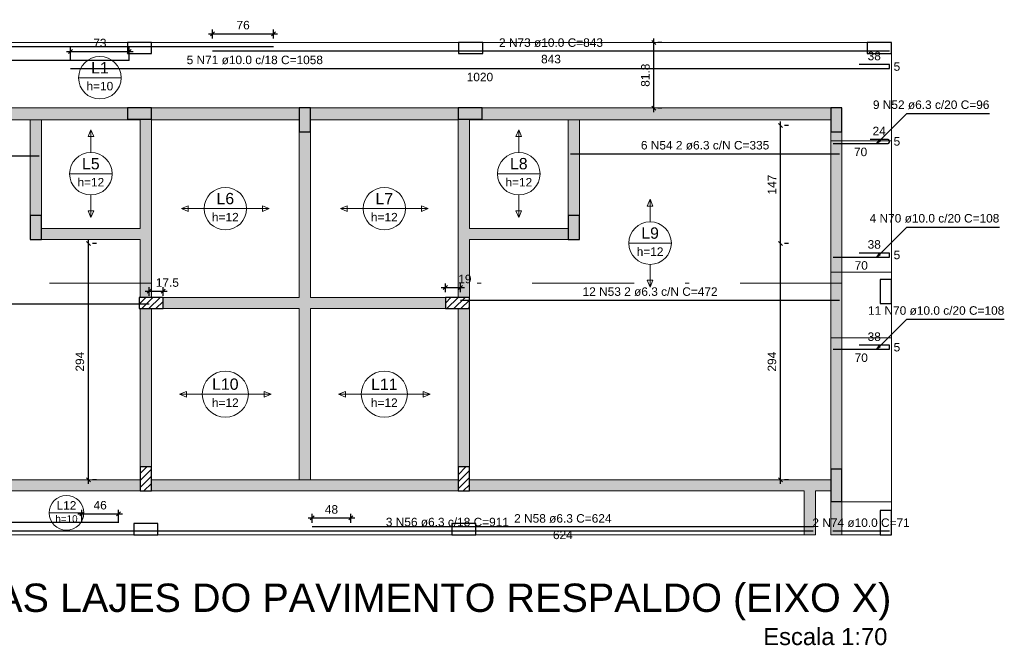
# Model space of a CAD drawing. Header units: millimetres. Extents: x 1852 to 2571, y -668 to -390.
# Tile 6 of 84: x 1870 to 1895, y -537 to -522. Entities that reach past the tile are written whole.
import ezdxf

# ---------------------------------------------------------------- set-up
doc = ezdxf.new("R2010")
doc.units = ezdxf.units.MM
doc.linetypes.add('DASHDOT', pattern=[25.4, 12.7, -6.35, 0, -6.35])
for name, color, linetype, lineweight in [('Descrição da armadura', 7, 'Continuous', 5), ('DT-Armadura positiva', 2, 'Continuous', 30), ('DT-Cotas', 9, 'Continuous', 5), ('DT-Hachura pilar em laje', 252, 'Continuous', 5), ('DT-Hachura viga em laje', 254, 'Continuous', 5), ('DT-Indicações', 9, 'Continuous', 5), ('DT-Pontilhado', 9, 'DASHDOT', 5), ('DT-Textos', 7, 'Continuous', 5), ('DT-Título', 250, 'Continuous', 20), ('FO-Pilares', 4, 'Continuous', 30), ('FO-Vigas', 1, 'Continuous', 20), ('Textos armaduras', 7, 'Continuous', 5)]:
    doc.layers.add(name, color=color, linetype=linetype, lineweight=lineweight)
doc.styles.add('ARIAL', font='arial.ttf')
doc.styles.get("Standard").update_dxf_attribs({"font": 'arial.ttf'})
doc.dimstyles.get("Standard").update_dxf_attribs({"dimtxt": 0.18, "dimasz": 0.18, "dimexe": 0.18, "dimexo": 0.0625, "dimgap": 0.09, "dimtad": 0, "dimtih": 1, "dimtoh": 1, "dimdec": 4, "dimzin": 0, "dimdsep": 46, "dimtxsty": 'Standard', "dimcen": 0.09, "dimadec": 0, "dimazin": 0, "dimtfac": 1, "dimtdec": 4, "dimtofl": 0, "dimtmove": 0, "dimatfit": 3, "dimfxl": 1, "dimtolj": 1, "dimtzin": 0, "dimarcsym": 0})
doc.dimstyles.new('UM_50.000000', dxfattribs={"dimtxt": 0.18, "dimasz": 0.1, "dimexe": 0.1, "dimexo": 0.2, "dimgap": 0, "dimtad": 1, "dimtih": 1, "dimtoh": 1, "dimdec": 1, "dimlfac": 50, "dimzin": 0, "dimdsep": 46, "dimtxsty": 'Standard', "dimcen": 0.09, "dimdle": 0.1, "dimadec": 1, "dimazin": 2, "dimtfac": 1, "dimtdec": 4, "dimtofl": 0, "dimtmove": 0, "dimatfit": 3, "dimfxl": 1, "dimtolj": 1, "dimarcsym": 0})
pattern_1 = [(45, (1848.82674, -1480.57888), (-0.088388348, 0.088388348), [])]

# ---------------------------------------------------------------- blocks, each defined once
blk = doc.blocks.new('_Oblique')
at = {"color": 0, "linetype": 'ByBlock', "lineweight": -2}
blk.add_line((-0.5, -0.5), (0.5, 0.5), dxfattribs=at)
blk = doc.blocks.new('*D576')
at = {"layer": 'DT-Cotas', "color": 0, "lineweight": -2, "transparency": 16777216}
for p, q in [((1886.23, -523.848), (1886.23, -522.012)), ((1886.43, -522.112), (1886.33, -522.112)), ((1886.43, -523.748), (1886.33, -523.748))]:
    blk.add_line(p, q, dxfattribs=at)
at = {"layer": 'DT-Cotas', "color": 0, "lineweight": -2, "transparency": 16777216, "xscale": 0.1, "yscale": 0.1, "zscale": 0.1}
for p, rotation in [((1886.23, -522.112), 90), ((1886.23, -523.748), 270)]:
    blk.add_blockref('_Oblique', p, dxfattribs=dict(at, rotation=rotation))
at = {"layer": 'DT-Cotas', "color": 7, "transparency": 16777216, "insert": (1886.018, -522.93), "char_height": 0.2118, "attachment_point": 5, "rotation": 90, "style": 'ARIAL'}
blk.add_mtext('\\A1;81.8', dxfattribs=at)
blk = doc.blocks.new('*D577')
at = {"layer": 'DT-Cotas', "color": 0, "lineweight": -2, "transparency": 16777216}
for p, q in [((1886.23, -523.848), (1886.23, -522.012)), ((1886.43, -522.112), (1886.33, -522.112)), ((1886.43, -523.748), (1886.33, -523.748))]:
    blk.add_line(p, q, dxfattribs=at)
at = {"layer": 'DT-Cotas', "color": 0, "lineweight": -2, "transparency": 16777216, "xscale": 0.1, "yscale": 0.1, "zscale": 0.1}
for p, rotation in [((1886.23, -522.112), 90), ((1886.23, -523.748), 270)]:
    blk.add_blockref('_Oblique', p, dxfattribs=dict(at, rotation=rotation))
at = {"layer": 'DT-Cotas', "color": 7, "transparency": 16777216, "insert": (1886.018, -522.93), "char_height": 0.2118, "attachment_point": 5, "rotation": 90, "style": 'ARIAL'}
blk.add_mtext('\\A1;81.8', dxfattribs=at)
blk = doc.blocks.new('*D578')
at = {"layer": 'DT-Cotas', "color": 0, "lineweight": -2, "transparency": 16777216}
for p, q in [((1871.695, -522.566), (1871.695, -522.242)), ((1873.155, -522.566), (1873.155, -522.242)), ((1871.595, -522.342), (1873.255, -522.342))]:
    blk.add_line(p, q, dxfattribs=at)
at = {"layer": 'DT-Cotas', "color": 0, "lineweight": -2, "transparency": 16777216, "xscale": 0.1, "yscale": 0.1, "zscale": 0.1, "rotation": 180}
blk.add_blockref('_Oblique', (1871.695, -522.342), dxfattribs=at)
at = {"layer": 'DT-Cotas', "color": 0, "lineweight": -2, "transparency": 16777216, "xscale": 0.1, "yscale": 0.1, "zscale": 0.1}
blk.add_blockref('_Oblique', (1873.155, -522.342), dxfattribs=at)
at = {"layer": 'DT-Cotas', "color": 7, "transparency": 16777216, "insert": (1872.425, -522.13), "char_height": 0.2118, "attachment_point": 5, "rotation": 0.0057, "style": 'ARIAL'}
blk.add_mtext('\\A1;73', dxfattribs=at)
blk = doc.blocks.new('*D579')
at = {"layer": 'DT-Cotas', "color": 0, "lineweight": -2, "transparency": 16777216}
for p, q in [((1875.235, -522.012), (1875.235, -521.795)), ((1876.755, -522.012), (1876.755, -521.795)), ((1875.135, -521.895), (1876.855, -521.895))]:
    blk.add_line(p, q, dxfattribs=at)
at = {"layer": 'DT-Cotas', "color": 0, "lineweight": -2, "transparency": 16777216, "xscale": 0.1, "yscale": 0.1, "zscale": 0.1, "rotation": 180}
blk.add_blockref('_Oblique', (1875.235, -521.895), dxfattribs=at)
at = {"layer": 'DT-Cotas', "color": 0, "lineweight": -2, "transparency": 16777216, "xscale": 0.1, "yscale": 0.1, "zscale": 0.1}
blk.add_blockref('_Oblique', (1876.755, -521.895), dxfattribs=at)
at = {"layer": 'DT-Cotas', "color": 7, "transparency": 16777216, "insert": (1875.995, -521.683), "char_height": 0.2118, "attachment_point": 5, "rotation": 0.0057, "style": 'ARIAL'}
blk.add_mtext('\\A1;76', dxfattribs=at)
blk = doc.blocks.new('*D569')
at = {"layer": 'DT-Cotas', "color": 0, "lineweight": -2, "transparency": 16777216}
for p, q in [((1873.551, -528.307), (1874.101, -528.307)), ((1873.651, -528.425), (1873.651, -528.207)), ((1874.001, -528.425), (1874.001, -528.207))]:
    blk.add_line(p, q, dxfattribs=at)
at = {"layer": 'DT-Cotas', "color": 0, "lineweight": -2, "transparency": 16777216, "xscale": 0.1, "yscale": 0.1, "zscale": 0.1, "rotation": 180}
blk.add_blockref('_Oblique', (1873.651, -528.307), dxfattribs=at)
at = {"layer": 'DT-Cotas', "color": 0, "lineweight": -2, "transparency": 16777216, "xscale": 0.1, "yscale": 0.1, "zscale": 0.1}
blk.add_blockref('_Oblique', (1874.001, -528.307), dxfattribs=at)
at = {"layer": 'DT-Cotas', "color": 7, "transparency": 16777216, "insert": (1874.107, -528.095), "char_height": 0.2118, "attachment_point": 5, "rotation": 0.0057, "style": 'ARIAL'}
blk.add_mtext('\\A1;17.5', dxfattribs=at)
blk = doc.blocks.new('*D570')
at = {"layer": 'DT-Cotas', "color": 0, "lineweight": -2, "transparency": 16777216}
for p, q in [((1872.14, -533.105), (1872.14, -527.025)), ((1872.34, -527.125), (1872.24, -527.125)), ((1872.34, -533.005), (1872.24, -533.005))]:
    blk.add_line(p, q, dxfattribs=at)
at = {"layer": 'DT-Cotas', "color": 0, "lineweight": -2, "transparency": 16777216, "xscale": 0.1, "yscale": 0.1, "zscale": 0.1}
for p, rotation in [((1872.14, -527.125), 90), ((1872.14, -533.005), 270)]:
    blk.add_blockref('_Oblique', p, dxfattribs=dict(at, rotation=rotation))
at = {"layer": 'DT-Cotas', "color": 7, "transparency": 16777216, "insert": (1871.928, -530.065), "char_height": 0.2118, "attachment_point": 5, "rotation": 90, "style": 'ARIAL'}
blk.add_mtext('\\A1;294', dxfattribs=at)
blk = doc.blocks.new('*D571')
at = {"layer": 'DT-Cotas', "color": 0, "lineweight": -2, "transparency": 16777216}
for p, q in [((1881.033, -528.336), (1881.033, -528.119)), ((1881.413, -528.336), (1881.413, -528.119)), ((1880.933, -528.219), (1881.513, -528.219))]:
    blk.add_line(p, q, dxfattribs=at)
at = {"layer": 'DT-Cotas', "color": 0, "lineweight": -2, "transparency": 16777216, "xscale": 0.1, "yscale": 0.1, "zscale": 0.1, "rotation": 180}
blk.add_blockref('_Oblique', (1881.033, -528.219), dxfattribs=at)
at = {"layer": 'DT-Cotas', "color": 0, "lineweight": -2, "transparency": 16777216, "xscale": 0.1, "yscale": 0.1, "zscale": 0.1}
blk.add_blockref('_Oblique', (1881.413, -528.219), dxfattribs=at)
at = {"layer": 'DT-Cotas', "color": 7, "transparency": 16777216, "insert": (1881.519, -528.007), "char_height": 0.2118, "attachment_point": 5, "rotation": 0.0057, "style": 'ARIAL'}
blk.add_mtext('\\A1;19', dxfattribs=at)
blk = doc.blocks.new('*D572')
at = {"layer": 'DT-Cotas', "color": 0, "lineweight": -2, "transparency": 16777216}
for p, q in [((1889.383, -533.105), (1889.383, -527.025)), ((1889.583, -527.125), (1889.483, -527.125)), ((1889.583, -533.005), (1889.483, -533.005))]:
    blk.add_line(p, q, dxfattribs=at)
at = {"layer": 'DT-Cotas', "color": 0, "lineweight": -2, "transparency": 16777216, "xscale": 0.1, "yscale": 0.1, "zscale": 0.1}
for p, rotation in [((1889.383, -527.125), 90), ((1889.383, -533.005), 270)]:
    blk.add_blockref('_Oblique', p, dxfattribs=dict(at, rotation=rotation))
at = {"layer": 'DT-Cotas', "color": 7, "transparency": 16777216, "insert": (1889.171, -530.065), "char_height": 0.2118, "attachment_point": 5, "rotation": 90, "style": 'ARIAL'}
blk.add_mtext('\\A1;294', dxfattribs=at)
blk = doc.blocks.new('*D573')
at = {"layer": 'DT-Cotas', "color": 0, "lineweight": -2, "transparency": 16777216}
for p, q in [((1889.383, -527.225), (1889.383, -524.085)), ((1889.583, -524.185), (1889.483, -524.185)), ((1889.583, -527.125), (1889.483, -527.125))]:
    blk.add_line(p, q, dxfattribs=at)
at = {"layer": 'DT-Cotas', "color": 0, "lineweight": -2, "transparency": 16777216, "xscale": 0.1, "yscale": 0.1, "zscale": 0.1}
for p, rotation in [((1889.383, -524.185), 90), ((1889.383, -527.125), 270)]:
    blk.add_blockref('_Oblique', p, dxfattribs=dict(at, rotation=rotation))
at = {"layer": 'DT-Cotas', "color": 7, "transparency": 16777216, "insert": (1889.171, -525.655), "char_height": 0.2118, "attachment_point": 5, "rotation": 90, "style": 'ARIAL'}
blk.add_mtext('\\A1;147', dxfattribs=at)
blk = doc.blocks.new('*D574')
at = {"layer": 'DT-Cotas', "color": 0, "lineweight": -2, "transparency": 16777216}
for p, q in [((1871.973, -534.077), (1871.973, -533.753)), ((1872.893, -534.077), (1872.893, -533.753)), ((1871.873, -533.853), (1872.993, -533.853))]:
    blk.add_line(p, q, dxfattribs=at)
at = {"layer": 'DT-Cotas', "color": 0, "lineweight": -2, "transparency": 16777216, "xscale": 0.1, "yscale": 0.1, "zscale": 0.1, "rotation": 180}
blk.add_blockref('_Oblique', (1871.973, -533.853), dxfattribs=at)
at = {"layer": 'DT-Cotas', "color": 0, "lineweight": -2, "transparency": 16777216, "xscale": 0.1, "yscale": 0.1, "zscale": 0.1}
blk.add_blockref('_Oblique', (1872.893, -533.853), dxfattribs=at)
at = {"layer": 'DT-Cotas', "color": 7, "transparency": 16777216, "insert": (1872.433, -533.641), "char_height": 0.2118, "attachment_point": 5, "rotation": 0.0057, "style": 'ARIAL'}
blk.add_mtext('\\A1;46', dxfattribs=at)
blk = doc.blocks.new('*D575')
at = {"layer": 'DT-Cotas', "color": 0, "lineweight": -2, "transparency": 16777216}
for p, q in [((1877.616, -533.958), (1878.776, -533.958)), ((1877.716, -534.076), (1877.716, -533.858)), ((1878.676, -534.076), (1878.676, -533.858))]:
    blk.add_line(p, q, dxfattribs=at)
at = {"layer": 'DT-Cotas', "color": 0, "lineweight": -2, "transparency": 16777216, "xscale": 0.1, "yscale": 0.1, "zscale": 0.1, "rotation": 180}
blk.add_blockref('_Oblique', (1877.716, -533.958), dxfattribs=at)
at = {"layer": 'DT-Cotas', "color": 0, "lineweight": -2, "transparency": 16777216, "xscale": 0.1, "yscale": 0.1, "zscale": 0.1}
blk.add_blockref('_Oblique', (1878.676, -533.958), dxfattribs=at)
at = {"layer": 'DT-Cotas', "color": 7, "transparency": 16777216, "insert": (1878.196, -533.746), "char_height": 0.2118, "attachment_point": 5, "rotation": 0.0057, "style": 'ARIAL'}
blk.add_mtext('\\A1;48', dxfattribs=at)

msp = doc.modelspace()

# ---------------------------------------------------------------- hatches: boundary and pattern name
at = {"layer": 'DT-Hachura pilar em laje', "linetype": 'Continuous'}
for points in [[(1873.1112, -523.7428), (1873.1112, -523.8828), (1873.1112, -524.0228), (1873.4112, -524.0228), (1873.7112, -524.0228), (1873.7112, -523.8828), (1873.7112, -523.7428), (1873.4112, -523.7428)], [(1877.3922, -524.3428), (1877.5322, -524.3428), (1877.6722, -524.3428), (1877.6722, -524.0428), (1877.6722, -523.7428), (1877.5322, -523.7428), (1877.3922, -523.7428), (1877.3922, -524.0428)], [(1881.3532, -523.7428), (1881.3532, -523.8828), (1881.3532, -524.0228), (1881.6532, -524.0228), (1881.9532, -524.0228), (1881.9532, -523.8828), (1881.9532, -523.7428), (1881.6532, -523.7428)], [(1890.6356, -524.3428), (1890.7756, -524.3428), (1890.9156, -524.3428), (1890.9156, -524.0428), (1890.9156, -523.7428), (1890.7756, -523.7428), (1890.6356, -523.7428), (1890.6356, -524.0428)], [(1870.6904, -527.0238), (1870.8304, -527.0238), (1870.9704, -527.0238), (1870.9704, -526.7238), (1870.9704, -526.4238), (1870.8304, -526.4238), (1870.6904, -526.4238), (1870.6904, -526.7238)], [(1884.374, -526.4238), (1884.234, -526.4238), (1884.094, -526.4238), (1884.094, -526.7238), (1884.094, -527.0238), (1884.234, -527.0238), (1884.374, -527.0238), (1884.374, -526.7238)], [(1890.9156, -532.7452), (1890.7756, -532.7452), (1890.6356, -532.7452), (1890.6356, -533.1452), (1890.6356, -533.5452), (1890.7756, -533.5452), (1890.9156, -533.5452), (1890.9156, -533.1452)]]:
    msp.add_hatch(color=256, dxfattribs=at).paths.add_polyline_path(points)
h = msp.add_hatch(dxfattribs=at)
h.set_pattern_fill('ANSI31', color=256, style=0)
h.set_pattern_definition(pattern_1)
h.paths.add_polyline_path([(1873.4012, -528.464), (1873.4012, -528.604), (1873.4012, -528.744), (1873.7012, -528.744), (1874.0012, -528.744), (1874.0012, -528.604), (1874.0012, -528.464), (1873.7012, -528.464)])
h = msp.add_hatch(dxfattribs=at)
h.set_pattern_fill('ANSI31', color=256, style=0)
h.set_pattern_definition(pattern_1)
h.paths.add_polyline_path([(1881.0332, -528.464), (1881.0332, -528.604), (1881.0332, -528.744), (1881.3332, -528.744), (1881.6332, -528.744), (1881.6332, -528.604), (1881.6332, -528.464), (1881.3332, -528.464)])
h = msp.add_hatch(dxfattribs=at)
h.set_pattern_fill('ANSI31', color=256, style=0)
h.set_pattern_definition(pattern_1)
h.paths.add_polyline_path([(1873.4312, -533.2852), (1873.5712, -533.2852), (1873.7112, -533.2852), (1873.7112, -532.9852), (1873.7112, -532.6852), (1873.5712, -532.6852), (1873.4312, -532.6852), (1873.4312, -532.9852)])
h = msp.add_hatch(dxfattribs=at)
h.set_pattern_fill('ANSI31', color=256, style=0)
h.set_pattern_definition(pattern_1)
h.paths.add_polyline_path([(1881.6332, -532.6852), (1881.4932, -532.6852), (1881.3532, -532.6852), (1881.3532, -532.9852), (1881.3532, -533.2852), (1881.4932, -533.2852), (1881.6332, -533.2852), (1881.6332, -532.9852)])
at = {"layer": 'DT-Hachura viga em laje', "linetype": 'Continuous'}
for points in [[(1870.8306, -523.743), (1870.8306, -523.743), (1864.1886, -523.743), (1864.1886, -524.043), (1870.8306, -524.043), (1870.8306, -523.743)], [(1873.431, -524.0228), (1873.431, -524.0228), (1873.111, -524.0228), (1873.111, -523.743), (1870.8306, -523.743), (1870.8306, -524.043), (1873.431, -524.043), (1873.431, -524.0228)], [(1877.392, -523.743), (1877.392, -523.743), (1873.711, -523.743), (1873.711, -524.043), (1877.392, -524.043), (1877.392, -523.743)], [(1881.353, -523.743), (1881.353, -523.743), (1877.672, -523.743), (1877.672, -524.043), (1881.353, -524.043), (1881.353, -523.743)], [(1884.234, -523.743), (1884.234, -523.743), (1881.9532, -523.743), (1881.9532, -524.0228), (1881.6332, -524.0228), (1881.6332, -524.043), (1884.234, -524.043), (1884.234, -523.743)], [(1890.6356, -523.743), (1890.6356, -523.743), (1884.234, -523.743), (1884.234, -524.043), (1890.6356, -524.043), (1890.6356, -523.743)], [(1870.9706, -524.043), (1870.9706, -524.043), (1870.8306, -523.893), (1870.6904, -524.043), (1870.6904, -526.424), (1870.9706, -526.424), (1870.9706, -524.043)], [(1884.374, -524.043), (1884.374, -524.043), (1884.234, -523.893), (1884.094, -524.043), (1884.094, -526.424), (1884.374, -526.424), (1884.374, -524.043)], [(1873.711, -524.0228), (1873.711, -524.0228), (1873.431, -524.0228), (1873.431, -526.744), (1873.571, -526.884), (1873.711, -526.884), (1873.711, -524.0228)], [(1881.6332, -526.744), (1881.6332, -526.744), (1881.6332, -524.0228), (1881.3532, -524.0228), (1881.3532, -526.884), (1881.4932, -526.884), (1881.6332, -526.744)], [(1877.672, -528.464), (1877.672, -528.464), (1877.672, -524.3428), (1877.392, -524.3428), (1877.392, -528.464), (1877.532, -528.604), (1877.672, -528.464)], [(1890.9154, -524.3428), (1890.9154, -524.3428), (1890.6356, -524.3428), (1890.6356, -532.7452), (1890.9154, -532.7452), (1890.9154, -524.3428)], [(1873.571, -526.884), (1873.571, -526.884), (1873.431, -526.744), (1870.9706, -526.744), (1870.9706, -527.024), (1873.431, -527.024), (1873.571, -526.884)], [(1873.711, -526.884), (1873.711, -526.884), (1873.571, -526.884), (1873.431, -527.024), (1873.431, -528.464), (1873.711, -528.464), (1873.711, -526.884)], [(1881.6332, -527.024), (1881.6332, -527.024), (1881.4932, -526.884), (1881.353, -526.884), (1881.353, -528.464), (1881.6332, -528.464), (1881.6332, -527.024)], [(1884.094, -527.0238), (1884.094, -527.0238), (1884.094, -526.744), (1881.6332, -526.744), (1881.4932, -526.884), (1881.6332, -527.024), (1884.094, -527.0238)], [(1877.532, -528.604), (1877.532, -528.604), (1877.392, -528.464), (1874.001, -528.464), (1874.001, -528.744), (1877.392, -528.744), (1877.532, -528.604)], [(1877.672, -533.0052), (1877.672, -533.0052), (1877.672, -528.744), (1877.532, -528.604), (1877.392, -528.744), (1877.392, -533.0052), (1877.532, -533.1452), (1877.672, -533.0052)], [(1881.033, -528.464), (1881.033, -528.464), (1877.672, -528.464), (1877.532, -528.604), (1877.672, -528.744), (1881.033, -528.744), (1881.033, -528.464)], [(1873.7112, -528.744), (1873.7112, -528.744), (1873.431, -528.744), (1873.431, -532.6852), (1873.7112, -532.6852), (1873.7112, -528.744)], [(1881.633, -528.744), (1881.633, -528.744), (1881.3532, -528.744), (1881.3532, -532.6852), (1881.633, -532.6852), (1881.633, -528.744)], [(1873.431, -533.0052), (1873.431, -533.0052), (1864.169, -533.0052), (1864.169, -533.2852), (1873.431, -533.2852), (1873.431, -533.0052)], [(1877.532, -533.0052), (1877.532, -533.0052), (1873.711, -533.0052), (1873.711, -533.2852), (1877.532, -533.2852), (1877.532, -533.0052)], [(1881.3532, -533.0052), (1881.3532, -533.0052), (1877.532, -533.0052), (1877.532, -533.2852), (1881.3532, -533.2852), (1881.3532, -533.0052)], [(1890.1154, -533.1452), (1890.1154, -533.1452), (1890.1154, -533.0052), (1881.6332, -533.0052), (1881.6332, -533.2852), (1889.9754, -533.2852), (1890.1154, -533.1452)], [(1890.6356, -533.0052), (1890.6356, -533.0052), (1890.1154, -533.0052), (1890.1154, -533.1452), (1890.2554, -533.2852), (1890.6356, -533.2852), (1890.6356, -533.0052)], [(1890.2554, -533.2852), (1890.2554, -533.2852), (1890.1154, -533.1452), (1889.9754, -533.2852), (1889.9754, -534.3756), (1890.2554, -534.3756), (1890.2554, -533.2852)], [(1890.9156, -533.5452), (1890.9156, -533.5452), (1890.6356, -533.5452), (1890.6356, -534.3756), (1890.9156, -534.3756), (1890.9156, -533.5452)]]:
    msp.add_hatch(color=256, dxfattribs=at).paths.add_polyline_path(points)

# ---------------------------------------------------------------- linework, layer by layer
at = {"layer": 'DT-Armadura positiva'}
for p, q in [((1852.7552, -522.2124), (1876.7552, -522.2124)), ((1875.2352, -522.3183), (1892.096, -522.3183)), ((1852.7552, -522.5539), (1873.1551, -522.5539)), ((1871.6951, -522.7657), (1892.096, -522.7657)), ((1892.096, -522.6657), (1891.3427, -522.6657)), ((1892.096, -522.7657), (1892.096, -522.6657)), ((1890.6956, -524.6304), (1892.0645, -524.6304)), ((1892.0645, -524.5304), (1891.6214, -524.5304)), ((1892.096, -524.5989), (1892.096, -524.5619)), ((1863.9486, -524.9349), (1870.9104, -524.9349)), ((1884.154, -524.8908), (1890.8556, -524.8908)), ((1892.096, -527.3591), (1891.3427, -527.3591)), ((1892.096, -527.4591), (1892.096, -527.3591)), ((1890.6956, -527.4591), (1892.096, -527.4591)), ((1863.9486, -528.6246), (1873.6512, -528.6246)), ((1881.4132, -528.5364), (1890.8556, -528.5364)), ((1890.6956, -529.7565), (1892.096, -529.7565)), ((1892.096, -529.6565), (1891.3427, -529.6565)), ((1892.096, -529.7565), (1892.096, -529.6565)), ((1854.6858, -534.0648), (1872.8931, -534.0648)), ((1854.6758, -534.2756), (1878.6758, -534.2756)), ((1871.9731, -534.2766), (1890.1954, -534.2766)), ((1877.7158, -534.1697), (1890.2054, -534.1697)), ((1890.6856, -534.2756), (1892.096, -534.2756))]:
    msp.add_line(p, q, dxfattribs=at)
for centre, start, end in [((1892.0645, -524.5619), 0, 90), ((1892.0645, -524.5989), 270, 0)]:
    msp.add_arc(centre, 0.0315, start, end, dxfattribs=at)
at = {"layer": 'DT-Pontilhado', "ltscale": 0.2}
for p, q in [((1892.146, -524.565), (1890.6356, -524.565)), ((1892.146, -527.8352), (1890.6356, -527.8352)), ((1873.7112, -528.1052), (1863.8886, -528.1052)), ((1890.9156, -528.1052), (1881.3532, -528.1052)), ((1892.146, -529.4704), (1890.6356, -529.4704)), ((1892.146, -533.558), (1890.6356, -533.558))]:
    msp.add_line(p, q, dxfattribs=at)
at = {"layer": 'DT-Textos'}
for p, q in [((1871.8961, -522.9924), (1872.9551, -522.9924)), ((1872.2008, -524.289), (1872.1302, -524.4584)), ((1872.1302, -524.4584), (1872.2714, -524.4584)), ((1872.2714, -524.4584), (1872.2008, -524.289)), ((1882.8636, -524.289), (1882.793, -524.4584)), ((1882.793, -524.4584), (1882.9342, -524.4584)), ((1882.9342, -524.4584), (1882.8636, -524.289)), ((1871.6713, -525.3833), (1872.7303, -525.3833)), ((1882.3341, -525.3833), (1883.3931, -525.3833)), ((1874.6269, -526.1829), (1874.4574, -526.2535)), ((1874.6269, -526.3241), (1874.6269, -526.1829)), ((1876.646, -526.2535), (1876.4766, -526.1829)), ((1876.4766, -526.1829), (1876.4766, -526.3241)), ((1878.5879, -526.1829), (1878.4184, -526.2535)), ((1878.5879, -526.3241), (1878.5879, -526.1829)), ((1880.607, -526.2535), (1880.4376, -526.1829)), ((1880.4376, -526.1829), (1880.4376, -526.3241)), ((1886.1344, -526.0178), (1886.0638, -526.1872)), ((1886.0638, -526.1872), (1886.205, -526.1872)), ((1886.205, -526.1872), (1886.1344, -526.0178)), ((1872.2714, -526.3081), (1872.1302, -526.3081)), ((1872.1302, -526.3081), (1872.2008, -526.4776)), ((1872.2008, -526.4776), (1872.2714, -526.3081)), ((1874.4574, -526.2535), (1874.6269, -526.3241)), ((1875.0222, -526.2535), (1876.0812, -526.2535)), ((1876.4766, -526.3241), (1876.646, -526.2535)), ((1878.4184, -526.2535), (1878.5879, -526.3241)), ((1878.9832, -526.2535), (1880.0422, -526.2535)), ((1880.4376, -526.3241), (1880.607, -526.2535)), ((1882.9342, -526.3081), (1882.793, -526.3081)), ((1882.793, -526.3081), (1882.8636, -526.4776)), ((1882.8636, -526.4776), (1882.9342, -526.3081)), ((1885.6049, -527.1121), (1886.6639, -527.1121)), ((1886.205, -528.0369), (1886.0638, -528.0369)), ((1886.0638, -528.0369), (1886.1344, -528.2064)), ((1886.1344, -528.2064), (1886.205, -528.0369)), ((1874.5817, -530.804), (1874.4123, -530.8746)), ((1874.4123, -530.8746), (1874.5817, -530.9452)), ((1874.5817, -530.9452), (1874.5817, -530.804)), ((1874.9771, -530.8746), (1876.1264, -530.8746)), ((1876.6912, -530.8746), (1876.5217, -530.804)), ((1876.5217, -530.804), (1876.5217, -530.9452)), ((1876.5217, -530.9452), (1876.6912, -530.8746)), ((1878.5427, -530.804), (1878.3733, -530.8746)), ((1878.3733, -530.8746), (1878.5427, -530.9452)), ((1878.5427, -530.9452), (1878.5427, -530.804)), ((1878.9381, -530.8746), (1880.0874, -530.8746)), ((1880.6522, -530.8746), (1880.4827, -530.804)), ((1880.4827, -530.804), (1880.4827, -530.9452)), ((1880.4827, -530.9452), (1880.6522, -530.8746)), ((1871.1624, -533.8306), (1872.0244, -533.8306))]:
    msp.add_line(p, q, dxfattribs=at)
for points in [[(1872.2008, -524.8538), (1872.2008, -524.289)], [(1882.8636, -524.8538), (1882.8636, -524.289)], [(1872.2008, -525.9128), (1872.2008, -526.4776)], [(1882.8636, -525.9128), (1882.8636, -526.4776)], [(1886.1344, -526.5826), (1886.1344, -526.0178)], [(1875.0222, -526.2535), (1874.4574, -526.2535)], [(1876.0812, -526.2535), (1876.646, -526.2535)], [(1878.9832, -526.2535), (1878.4184, -526.2535)], [(1880.0422, -526.2535), (1880.607, -526.2535)], [(1886.1344, -527.6416), (1886.1344, -528.2064)], [(1874.9771, -530.8746), (1874.4123, -530.8746)], [(1876.1264, -530.8746), (1876.6912, -530.8746)], [(1878.9381, -530.8746), (1878.3733, -530.8746)], [(1880.0874, -530.8746), (1880.6522, -530.8746)]]:
    msp.add_lwpolyline(points, dxfattribs=at)
for centre, radius in [((1872.4256, -522.9924), 0.5295), ((1872.2008, -525.3833), 0.5295), ((1882.8636, -525.3833), 0.5295), ((1875.5517, -526.2535), 0.5295), ((1879.5127, -526.2535), 0.5295), ((1886.1344, -527.1121), 0.5295), ((1875.5517, -530.8746), 0.5746), ((1879.5127, -530.8746), 0.5746), ((1871.5934, -533.8306), 0.431)]:
    msp.add_circle(centre, radius, dxfattribs=at)
at = {"layer": 'FO-Pilares'}
for points in [[(1873.1112, -522.1124), (1873.1112, -522.2524), (1873.1112, -522.3924), (1873.4112, -522.3924), (1873.7112, -522.3924), (1873.7112, -522.2524), (1873.7112, -522.1124), (1873.4112, -522.1124), (1873.1112, -522.1124)], [(1881.3632, -522.1124), (1881.3632, -522.2524), (1881.3632, -522.3924), (1881.6632, -522.3924), (1881.9632, -522.3924), (1881.9632, -522.2524), (1881.9632, -522.1124), (1881.6632, -522.1124), (1881.3632, -522.1124)], [(1891.546, -522.1124), (1891.546, -522.2524), (1891.546, -522.3924), (1891.846, -522.3924), (1892.146, -522.3924), (1892.146, -522.2524), (1892.146, -522.1124), (1891.846, -522.1124), (1891.546, -522.1124)], [(1873.1112, -523.7428), (1873.1112, -523.8828), (1873.1112, -524.0228), (1873.4112, -524.0228), (1873.7112, -524.0228), (1873.7112, -523.8828), (1873.7112, -523.7428), (1873.4112, -523.7428), (1873.1112, -523.7428)], [(1877.3922, -524.3428), (1877.5322, -524.3428), (1877.6722, -524.3428), (1877.6722, -524.0428), (1877.6722, -523.7428), (1877.5322, -523.7428), (1877.3922, -523.7428), (1877.3922, -524.0428), (1877.3922, -524.3428)], [(1881.3532, -523.7428), (1881.3532, -523.8828), (1881.3532, -524.0228), (1881.6532, -524.0228), (1881.9532, -524.0228), (1881.9532, -523.8828), (1881.9532, -523.7428), (1881.6532, -523.7428), (1881.3532, -523.7428)], [(1890.6356, -524.3428), (1890.7756, -524.3428), (1890.9156, -524.3428), (1890.9156, -524.0428), (1890.9156, -523.7428), (1890.7756, -523.7428), (1890.6356, -523.7428), (1890.6356, -524.0428), (1890.6356, -524.3428)], [(1870.6904, -527.0238), (1870.8304, -527.0238), (1870.9704, -527.0238), (1870.9704, -526.7238), (1870.9704, -526.4238), (1870.8304, -526.4238), (1870.6904, -526.4238), (1870.6904, -526.7238), (1870.6904, -527.0238)], [(1884.374, -526.4238), (1884.234, -526.4238), (1884.094, -526.4238), (1884.094, -526.7238), (1884.094, -527.0238), (1884.234, -527.0238), (1884.374, -527.0238), (1884.374, -526.7238), (1884.374, -526.4238)], [(1892.146, -528.014), (1892.006, -528.014), (1891.866, -528.014), (1891.866, -528.314), (1891.866, -528.614), (1892.006, -528.614), (1892.146, -528.614), (1892.146, -528.314), (1892.146, -528.014)], [(1873.4012, -528.464), (1873.4012, -528.604), (1873.4012, -528.744), (1873.7012, -528.744), (1874.0012, -528.744), (1874.0012, -528.604), (1874.0012, -528.464), (1873.7012, -528.464), (1873.4012, -528.464)], [(1881.0332, -528.464), (1881.0332, -528.604), (1881.0332, -528.744), (1881.3332, -528.744), (1881.6332, -528.744), (1881.6332, -528.604), (1881.6332, -528.464), (1881.3332, -528.464), (1881.0332, -528.464)], [(1873.4312, -533.2852), (1873.5712, -533.2852), (1873.7112, -533.2852), (1873.7112, -532.9852), (1873.7112, -532.6852), (1873.5712, -532.6852), (1873.4312, -532.6852), (1873.4312, -532.9852), (1873.4312, -533.2852)], [(1881.6332, -532.6852), (1881.4932, -532.6852), (1881.3532, -532.6852), (1881.3532, -532.9852), (1881.3532, -533.2852), (1881.4932, -533.2852), (1881.6332, -533.2852), (1881.6332, -532.9852), (1881.6332, -532.6852)], [(1890.9156, -532.7452), (1890.7756, -532.7452), (1890.6356, -532.7452), (1890.6356, -533.1452), (1890.6356, -533.5452), (1890.7756, -533.5452), (1890.9156, -533.5452), (1890.9156, -533.1452), (1890.9156, -532.7452)], [(1892.146, -533.7756), (1892.006, -533.7756), (1891.866, -533.7756), (1891.866, -534.0756), (1891.866, -534.3756), (1892.006, -534.3756), (1892.146, -534.3756), (1892.146, -534.0756), (1892.146, -533.7756)], [(1873.2712, -534.0956), (1873.2712, -534.2356), (1873.2712, -534.3756), (1873.5712, -534.3756), (1873.8712, -534.3756), (1873.8712, -534.2356), (1873.8712, -534.0956), (1873.5712, -534.0956), (1873.2712, -534.0956)], [(1881.1932, -534.0956), (1881.1932, -534.2356), (1881.1932, -534.3756), (1881.4932, -534.3756), (1881.7932, -534.3756), (1881.7932, -534.2356), (1881.7932, -534.0956), (1881.4932, -534.0956), (1881.1932, -534.0956)]]:
    msp.add_lwpolyline(points, close=True, dxfattribs=at)
at = {"layer": 'FO-Vigas'}
for p, q in [((1864.3286, -522.1124), (1873.1112, -522.1124)), ((1873.7112, -522.1124), (1881.3632, -522.1124)), ((1881.9632, -522.1124), (1891.546, -522.1124)), ((1892.146, -528.014), (1892.146, -522.3924)), ((1864.1886, -523.743), (1870.8304, -523.743)), ((1870.8304, -523.743), (1873.1112, -523.743)), ((1873.7112, -523.743), (1877.3922, -523.743)), ((1877.6722, -523.743), (1881.3532, -523.743)), ((1881.9532, -523.743), (1884.234, -523.743)), ((1884.234, -523.743), (1890.6356, -523.743)), ((1864.1886, -524.043), (1870.8304, -524.043)), ((1870.6904, -526.4238), (1870.6904, -524.043)), ((1870.8304, -524.043), (1873.4312, -524.043)), ((1870.9704, -526.4238), (1870.9704, -524.043)), ((1873.4312, -526.7438), (1873.4312, -524.043)), ((1873.7112, -524.043), (1877.3922, -524.043)), ((1873.7112, -526.8838), (1873.7112, -524.043)), ((1877.6722, -524.043), (1881.3532, -524.043)), ((1881.3532, -526.8838), (1881.3532, -524.043)), ((1881.6332, -524.043), (1884.234, -524.043)), ((1881.6332, -526.7438), (1881.6332, -524.043)), ((1884.094, -526.4238), (1884.094, -524.043)), ((1884.234, -524.043), (1890.6356, -524.043)), ((1884.374, -526.4238), (1884.374, -524.043)), ((1877.3922, -528.464), (1877.3922, -524.3428)), ((1877.6722, -528.464), (1877.6722, -524.3428)), ((1890.6356, -532.7452), (1890.6356, -524.3428)), ((1890.9156, -532.7452), (1890.9156, -524.3428)), ((1870.9704, -526.7438), (1873.4312, -526.7438)), ((1873.7112, -528.464), (1873.7112, -526.8838)), ((1881.3532, -528.464), (1881.3532, -526.8838)), ((1881.6332, -526.7438), (1884.094, -526.7438)), ((1870.9704, -527.0238), (1873.4312, -527.0238)), ((1873.4312, -528.464), (1873.4312, -527.0238)), ((1881.6332, -528.464), (1881.6332, -527.0238)), ((1881.6332, -527.0238), (1884.094, -527.0238)), ((1874.0012, -528.464), (1877.3922, -528.464)), ((1877.6722, -528.464), (1881.0332, -528.464)), ((1892.146, -533.7756), (1892.146, -528.614)), ((1873.4312, -532.6852), (1873.4312, -528.744)), ((1873.7112, -532.6852), (1873.7112, -528.744)), ((1874.0012, -528.744), (1877.3922, -528.744)), ((1877.3922, -533.0052), (1877.3922, -528.744)), ((1877.6722, -533.0052), (1877.6722, -528.744)), ((1877.6722, -528.744), (1881.0332, -528.744)), ((1881.3532, -532.6852), (1881.3532, -528.744)), ((1881.6332, -532.6852), (1881.6332, -528.744)), ((1864.169, -533.0052), (1873.4312, -533.0052)), ((1873.7112, -533.0052), (1877.5322, -533.0052)), ((1877.5322, -533.0052), (1881.3532, -533.0052)), ((1881.6332, -533.0052), (1890.1154, -533.0052)), ((1890.1154, -533.0052), (1890.6356, -533.0052)), ((1864.169, -533.2852), (1873.4312, -533.2852)), ((1873.7112, -533.2852), (1877.5322, -533.2852)), ((1877.5322, -533.2852), (1881.3532, -533.2852)), ((1881.6332, -533.2852), (1889.9754, -533.2852)), ((1889.9754, -534.3756), (1889.9754, -533.2852)), ((1890.2554, -533.2852), (1890.6356, -533.2852)), ((1890.2554, -534.3756), (1890.2554, -533.2852)), ((1890.6356, -534.3756), (1890.6356, -533.5452)), ((1890.9156, -534.3756), (1890.9156, -533.5452)), ((1864.3286, -534.3756), (1873.2712, -534.3756)), ((1873.8712, -534.3756), (1881.1932, -534.3756)), ((1881.7932, -534.3756), (1889.9754, -534.3756)), ((1889.9754, -534.3756), (1890.2554, -534.3756)), ((1890.6356, -534.3756), (1890.9156, -534.3756)), ((1890.9156, -534.3756), (1891.866, -534.3756))]:
    msp.add_line(p, q, dxfattribs=at)

# ---------------------------------------------------------------- texts
at = {"layer": 'Descrição da armadura', "linetype": 'Continuous', "char_height": 0.2118, "line_spacing_factor": 0.798, "style": 'ARIAL'}
for s, insert, width, attachment_point in [('2 N73 ø10.0 C=843', (1883.6656, -522.2286), 5.194653, 8), ('5 N71 ø10.0 c/18 C=1058', (1876.2853, -522.6598), 6.810812, 8), ('9 N52 ø6.3 c/20 C=96', (1894.5889, -523.7757), 5.820954, 9), ('6 N54 2 ø6.3 c/N C=335', (1887.5048, -524.7849), 6.414232, 8), ('4 N70 ø10.0 c/20 C=108', (1894.8363, -526.6044), 6.480859, 9), ('12 N53 2 ø6.3 c/N C=472', (1886.1344, -528.4305), 6.744184, 8), ('11 N70 ø10.0 c/20 C=108', (1894.9601, -528.9018), 6.810812, 9), ('2 N58 ø6.3 C=624', (1883.9606, -534.08), 4.8647, 8), ('3 N56 ø6.3 c/18 C=911', (1881.0843, -534.1707), 6.150907, 8), ('2 N74 ø10.0 C=71', (1891.3908, -534.1859), 4.8647, 8)]:
    msp.add_mtext(s, dxfattribs=dict(at, insert=insert, width=width, attachment_point=attachment_point))
at = {"layer": 'DT-Textos', "attachment_point": 8, "line_spacing_factor": 0.798, "style": 'ARIAL'}
for s, insert, char_height in [('L1', (1872.4256, -522.8865), 0.2824), ('h=10', (1872.4256, -523.3101), 0.2118), ('L5', (1872.2008, -525.2774), 0.2824), ('L8', (1882.8636, -525.2774), 0.2824), ('h=12', (1872.2008, -525.701), 0.2118), ('h=12', (1882.8636, -525.701), 0.2118), ('L6', (1875.5517, -526.1476), 0.2824), ('L7', (1879.5127, -526.1476), 0.2824), ('h=12', (1875.5517, -526.5712), 0.2118), ('h=12', (1879.5127, -526.5712), 0.2118), ('L9', (1886.1344, -527.0062), 0.2824), ('h=12', (1886.1344, -527.4298), 0.2118), ('L10', (1875.5517, -530.7687), 0.2824), ('L11', (1879.5127, -530.7687), 0.2824), ('h=12', (1875.5517, -531.1923), 0.2118), ('h=12', (1879.5127, -531.1923), 0.2118), ('L12', (1871.5934, -533.7506), 0.2118), ('h=10', (1871.5934, -534.0686), 0.1765)]:
    msp.add_mtext(s, dxfattribs=dict(at, insert=insert, char_height=char_height))
at = {"layer": 'DT-Título', "insert": (1892.1457, -536.5149), "char_height": 0.706, "width": 85.068776, "attachment_point": 9, "line_spacing_factor": 0.798, "style": 'ARIAL'}
msp.add_mtext('ARMAÇÃO POSITIVA DAS LAJES DO PAVIMENTO RESPALDO (EIXO X)', dxfattribs=at)
at = {"layer": 'DT-Título', "insert": (1892.0469, -537.1294), "char_height": 0.4236, "attachment_point": 9, "line_spacing_factor": 0.798, "style": 'ARIAL'}
msp.add_mtext('Escala 1:70', dxfattribs=at)
at = {"layer": 'Textos armaduras', "linetype": 'Continuous', "char_height": 0.2118, "attachment_point": 7, "line_spacing_factor": 0.798, "style": 'ARIAL'}
for s, insert, width in [('38', (1891.5544, -522.5598), 0.659905), ('843', (1883.4182, -522.636), 0.989858), ('5', (1892.2019, -522.8216), 0.329953), ('1020', (1881.5656, -523.0834), 1.31981), ('24', (1891.678, -524.4245), 0.659905), ('5', (1892.2019, -524.6863), 0.329953), ('70', (1891.2151, -524.9481), 0.659905), ('38', (1891.5544, -527.2532), 0.659905), ('5', (1892.2019, -527.515), 0.329953), ('70', (1891.2308, -527.7768), 0.659905), ('38', (1891.5544, -529.5506), 0.659905), ('5', (1892.2019, -529.8124), 0.329953), ('70', (1891.2308, -530.0742), 0.659905), ('624', (1883.7132, -534.4874), 0.989858)]:
    msp.add_mtext(s, dxfattribs=dict(at, insert=insert, width=width))

# ---------------------------------------------------------------- dimensions: what is measured, and where the dimension line sits
at = {"layer": 'DT-Cotas'}
for base, p1, p2, picture, middle in [((1876.7552, -521.8947), (1875.2352, -522.2124), (1876.7552, -522.2124), '*D579', (1875.9952, -521.6829)), ((1873.1551, -522.3421), (1871.6951, -522.7657), (1873.1551, -522.7657), '*D578', (1872.4251, -522.1303)), ((1881.4132, -528.2187), (1881.0332, -528.5364), (1881.4132, -528.5364), '*D571', (1881.5191, -528.0069)), ((1874.0012, -528.3069), (1873.6512, -528.6246), (1874.0012, -528.6246), '*D569', (1874.1071, -528.0951)), ((1872.8931, -533.853), (1871.9731, -534.2766), (1872.8931, -534.2766), '*D574', (1872.4331, -533.6412)), ((1878.6758, -533.9579), (1877.7158, -534.2756), (1878.6758, -534.2756), '*D575', (1878.1958, -533.7461))]:
    dim = msp.add_linear_dim(base=base, p1=p1, p2=p2, dimstyle='UM_50.000000', override={"dimtxt": 0.2118, "dimasz": 0.1, "dimexe": 0.1, "dimexo": 0.2, "dimtad": 1, "dimtih": 0, "dimtoh": 0, "dimdec": 1, "dimlfac": 50, "dimzin": 8, "dimtxsty": 'ARIAL', "dimblk": 'Oblique', "dimblk1": 'Oblique', "dimblk2": 'Oblique', "dimsah": 1, "dimdle": 0.1, "dimse1": 0, "dimse2": 0, "dimclrt": 7, "dimadec": 1, "dimazin": 3, "dimtmove": 2, "dimldrblk": 'Oblique'}, dxfattribs=at)
    dim.commit()
    dim.dimension.update_dxf_attribs({"geometry": picture, "text_midpoint": middle, "dimtype": 160, "text_rotation": 0.00573})
for base, p1, p2, picture, middle in [((1886.2299, -522.1124), (1886.2299, -523.7476), (1886.2299, -522.1124), '*D576', (1886.0181, -522.93)), ((1886.2299, -522.1124), (1886.2299, -523.7476), (1886.2299, -522.1124), '*D577', (1886.0181, -522.93)), ((1889.3833, -524.1852), (1889.3833, -527.1252), (1889.3833, -524.1852), '*D573', (1889.1715, -525.6552)), ((1872.1398, -527.1252), (1872.1398, -533.0052), (1872.1398, -527.1252), '*D570', (1871.928, -530.0652)), ((1889.3833, -527.1252), (1889.3833, -533.0052), (1889.3833, -527.1252), '*D572', (1889.1715, -530.0652))]:
    dim = msp.add_linear_dim(base=base, p1=p1, p2=p2, angle=90, dimstyle='UM_50.000000', override={"dimtxt": 0.2118, "dimasz": 0.1, "dimexe": 0.1, "dimexo": 0.2, "dimtad": 1, "dimtih": 0, "dimtoh": 0, "dimdec": 1, "dimlfac": 50, "dimzin": 8, "dimtxsty": 'ARIAL', "dimblk": 'Oblique', "dimblk1": 'Oblique', "dimblk2": 'Oblique', "dimsah": 1, "dimdle": 0.1, "dimse1": 0, "dimse2": 0, "dimclrt": 7, "dimadec": 1, "dimazin": 3, "dimtmove": 2, "dimldrblk": 'Oblique'}, dxfattribs=at)
    dim.commit()
    dim.dimension.update_dxf_attribs({"geometry": picture, "text_midpoint": middle, "dimtype": 160, "text_rotation": 90})

# ---------------------------------------------------------------- leaders
at = {"layer": 'DT-Indicações'}
for points in [[(1891.7809, -524.6304), (1892.5298, -523.8816), (1894.5889, -523.8816)], [(1891.7809, -527.4591), (1892.5298, -526.7103), (1894.8363, -526.7103)], [(1891.7809, -529.7565), (1892.5298, -529.0077), (1894.9601, -529.0077)]]:
    msp.add_leader(points, dimstyle='Standard', override={"dimasz": 0.1, "dimldrblk": 'Closed'}, dxfattribs=at)

doc.saveas('drawing.dxf')
